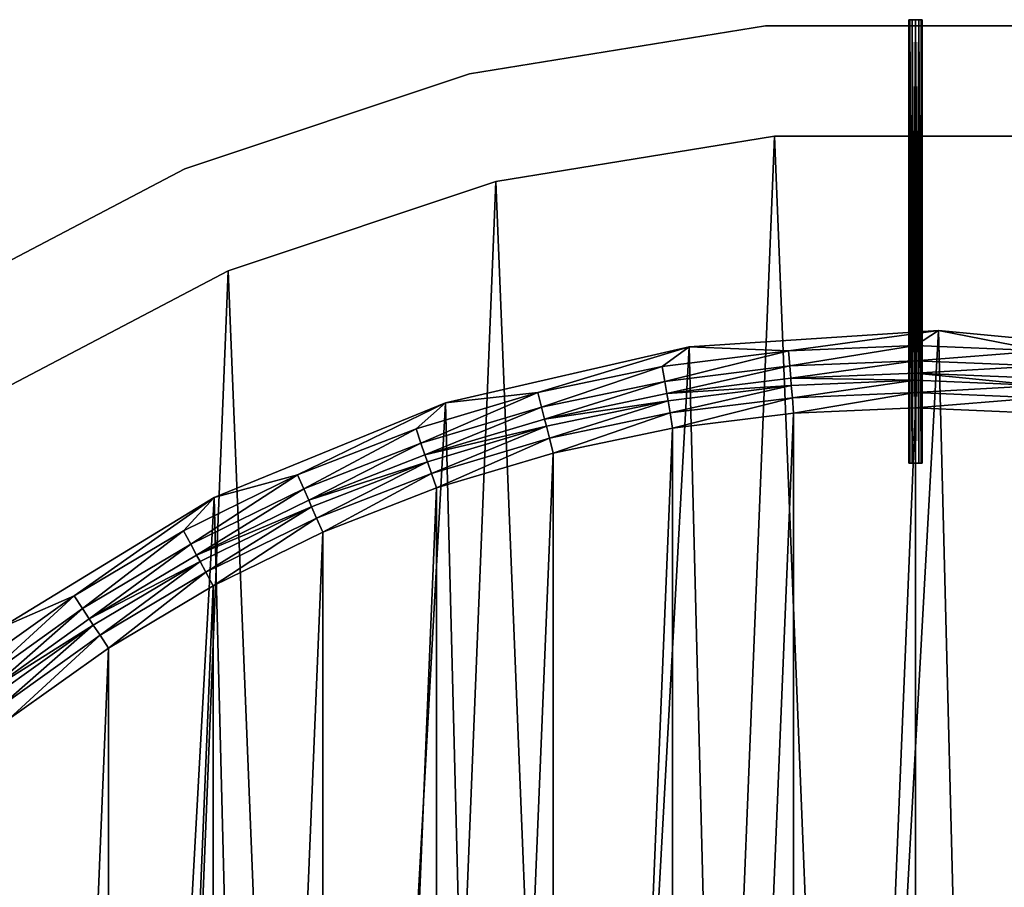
# Model space of a CAD drawing. Header units: millimetres. Extents: x 70 to 909, y -420 to 420.
# Tile 12 of 15: x 287 to 509, y 224 to 420. Entities that reach past the tile are written whole.
import ezdxf

# ---------------------------------------------------------------- set-up
doc = ezdxf.new("R2010")
doc.units = ezdxf.units.MM
doc.header["$LTSCALE"] = 25.4
doc.layers.get('0').update_dxf_attribs({"true_color": 0xff5454})

# ---------------------------------------------------------------- blocks, each defined once
blk = doc.blocks.new('MIST-8944.STL')
at = {"color": 7, "true_color": 0xffffff}
mesh = blk.add_polyface(dxfattribs=at)
corners = [(488.53, 420, 151.31), (490.03, 420, 151.31), (489.28, 420, 151.11), (487.99, 420, 151.86), (490.58, 420, 151.86), (487.78, 420, 152.61), (490.78, 420, 152.61), (487.99, 420, 153.36), (490.58, 420, 153.36), (488.53, 420, 153.91), (490.03, 420, 153.91), (489.28, 420, 154.11)]
mesh.append_faces([[corners[k] for k in face] for face in [(0, 1, 2), (10, 9, 11)]], dxfattribs={"vtx0": -1, "color": 7})
mesh.append_faces([[corners[k] for k in face] for face in [(1, 3, 4), (4, 5, 6), (6, 7, 8), (8, 9, 10)]], dxfattribs={"vtx0": -1, "vtx1": -1, "color": 7})
mesh.append_faces([[corners[k] for k in face] for face in [(1, 0, 3), (4, 3, 5), (6, 5, 7), (8, 7, 9)]], dxfattribs={"vtx0": -1, "vtx2": -1, "color": 7})
mesh = blk.add_polyface(dxfattribs=at)
corners = [(487.99, 420, 153.36), (487.78, 320, 152.61), (487.99, 320, 153.36), (487.78, 420, 152.61)]
mesh.append_faces([[corners[k] for k in face] for face in [(0, 1, 2), (1, 0, 3)]], dxfattribs={"vtx0": -1, "color": 7})
mesh = blk.add_polyface(dxfattribs=at)
corners = [(487.78, 420, 152.61), (487.99, 320, 151.86), (487.78, 320, 152.61), (487.99, 420, 151.86)]
mesh.append_faces([[corners[k] for k in face] for face in [(0, 1, 2), (1, 0, 3)]], dxfattribs={"vtx0": -1, "color": 7})
mesh = blk.add_polyface(dxfattribs=at)
corners = [(488.53, 320, 153.91), (487.99, 420, 153.36), (487.99, 320, 153.36), (488.53, 420, 153.91)]
mesh.append_faces([[corners[k] for k in face] for face in [(0, 1, 2), (1, 0, 3)]], dxfattribs={"vtx0": -1, "color": 7})
mesh = blk.add_polyface(dxfattribs=at)
corners = [(487.99, 420, 151.86), (488.53, 320, 151.31), (487.99, 320, 151.86), (488.53, 420, 151.31)]
mesh.append_faces([[corners[k] for k in face] for face in [(0, 1, 2), (1, 0, 3)]], dxfattribs={"vtx0": -1, "color": 7})
mesh = blk.add_polyface(dxfattribs=at)
corners = [(489.28, 320, 154.11), (488.53, 420, 153.91), (488.53, 320, 153.91), (489.28, 420, 154.11)]
mesh.append_faces([[corners[k] for k in face] for face in [(0, 1, 2), (1, 0, 3)]], dxfattribs={"vtx0": -1, "color": 7})
mesh = blk.add_polyface(dxfattribs=at)
corners = [(489.28, 420, 151.11), (488.53, 320, 151.31), (488.53, 420, 151.31), (489.28, 320, 151.11)]
mesh.append_faces([[corners[k] for k in face] for face in [(0, 1, 2), (1, 0, 3)]], dxfattribs={"vtx0": -1, "color": 7})
mesh = blk.add_polyface(dxfattribs=at)
corners = [(490.03, 320, 153.91), (489.28, 420, 154.11), (489.28, 320, 154.11), (490.03, 420, 153.91)]
mesh.append_faces([[corners[k] for k in face] for face in [(0, 1, 2), (1, 0, 3)]], dxfattribs={"vtx0": -1, "color": 7})
mesh = blk.add_polyface(dxfattribs=at)
corners = [(490.03, 420, 151.31), (489.28, 320, 151.11), (489.28, 420, 151.11), (490.03, 320, 151.31)]
mesh.append_faces([[corners[k] for k in face] for face in [(0, 1, 2), (1, 0, 3)]], dxfattribs={"vtx0": -1, "color": 7})
mesh = blk.add_polyface(dxfattribs=at)
corners = [(490.58, 320, 153.36), (490.03, 420, 153.91), (490.03, 320, 153.91), (490.58, 420, 153.36)]
mesh.append_faces([[corners[k] for k in face] for face in [(0, 1, 2), (1, 0, 3)]], dxfattribs={"vtx0": -1, "color": 7})
mesh = blk.add_polyface(dxfattribs=at)
corners = [(490.03, 420, 151.31), (490.58, 320, 151.86), (490.03, 320, 151.31), (490.58, 420, 151.86)]
mesh.append_faces([[corners[k] for k in face] for face in [(0, 1, 2), (1, 0, 3)]], dxfattribs={"vtx0": -1, "color": 7})
mesh = blk.add_polyface(dxfattribs=at)
corners = [(490.78, 420, 152.61), (490.58, 320, 153.36), (490.78, 320, 152.61), (490.58, 420, 153.36)]
mesh.append_faces([[corners[k] for k in face] for face in [(0, 1, 2), (1, 0, 3)]], dxfattribs={"vtx0": -1, "color": 7})
mesh = blk.add_polyface(dxfattribs=at)
corners = [(490.58, 420, 151.86), (490.78, 320, 152.61), (490.58, 320, 151.86), (490.78, 420, 152.61)]
mesh.append_faces([[corners[k] for k in face] for face in [(0, 1, 2), (1, 0, 3)]], dxfattribs={"vtx0": -1, "color": 7})
at = {"color": 254, "true_color": 0xe3e2e8}
mesh = blk.add_polyface(dxfattribs=at)
corners = [(388.77, 407.8, 151.61), (455.49, 418.64, 1.61), (388.77, 407.8, 1.61), (455.49, 418.64, 151.61)]
mesh.append_faces([[corners[k] for k in face] for face in [(0, 1, 2), (1, 0, 3)]], dxfattribs={"vtx0": -1, "color": 254})
mesh = blk.add_polyface(dxfattribs=at)
corners = [(455.49, 418.64, 151.61), (523.08, 418.64, 1.61), (455.49, 418.64, 1.61), (523.08, 418.64, 151.61)]
mesh.append_faces([[corners[k] for k in face] for face in [(0, 1, 2), (1, 0, 3)]], dxfattribs={"vtx0": -1, "color": 254})
mesh = blk.add_polyface(dxfattribs=at)
corners = [(324.66, 386.39, 151.61), (388.77, 407.8, 1.61), (324.66, 386.39, 1.61), (388.77, 407.8, 151.61)]
mesh.append_faces([[corners[k] for k in face] for face in [(0, 1, 2), (1, 0, 3)]], dxfattribs={"vtx0": -1, "color": 254})
at = {"color": 7, "true_color": 0xffffff}
mesh = blk.add_polyface(dxfattribs=at)
corners = [(97.16, -47.61, 1.61), (102.27, 79.01, 1.61), (94.6, 15.91, 1.61), (109.88, -109.9, 1.61), (119.95, 140.07, 1.61), (132.42, -169.33, 1.61), (147.2, 197.5, 1.61), (164.21, -224.39, 1.61), (183.32, 249.82, 1.61), (204.41, -273.63, 1.61), (227.35, 295.66, 1.61), (251.99, -315.78, 1.61), (278.17, 333.85, 1.61), (305.72, -349.76, 1.61), (334.46, 363.39, 1.61), (364.2, -374.67, 1.61), (394.75, 383.52, 1.61), (425.92, -389.88, 1.61), (457.5, 393.72, 1.61), (489.28, -395, 1.61), (521.07, 393.72, 1.61), (552.65, -389.88, 1.61), (583.81, 383.52, 1.61), (614.37, -374.67, 1.61), (644.11, 363.39, 1.61), (672.85, -349.76, 1.61), (700.4, 333.85, 1.61), (726.58, -315.78, 1.61), (751.22, 295.66, 1.61), (774.16, -273.63, 1.61), (795.25, 249.82, 1.61), (814.36, -224.39, 1.61), (831.36, 197.5, 1.61), (846.15, -169.33, 1.61), (858.62, 140.07, 1.61), (868.69, -109.9, 1.61), (876.3, 79.01, 1.61), (881.4, -47.61, 1.61), (883.96, 15.91, 1.61)]
mesh.append_faces([[corners[k] for k in face] for face in [(0, 1, 2), (36, 37, 38)]], dxfattribs={"vtx0": -1, "color": 7})
mesh.append_faces([[corners[k] for k in face] for face in [(1, 3, 4), (4, 5, 6), (6, 7, 8), (8, 9, 10), (10, 11, 12), (12, 13, 14), (14, 15, 16), (16, 17, 18), (18, 19, 20), (20, 21, 22), (22, 23, 24), (24, 25, 26), (26, 27, 28), (28, 29, 30), (30, 31, 32), (32, 33, 34), (34, 35, 36)]], dxfattribs={"vtx0": -1, "vtx1": -1, "color": 7})
mesh.append_faces([[corners[k] for k in face] for face in [(1, 0, 3), (4, 3, 5), (6, 5, 7), (8, 7, 9), (10, 9, 11), (12, 11, 13), (14, 13, 15), (16, 15, 17), (18, 17, 19), (20, 19, 21), (22, 21, 23), (24, 23, 25), (26, 25, 27), (28, 27, 29), (30, 29, 31), (32, 31, 33), (34, 33, 35), (36, 35, 37)]], dxfattribs={"vtx0": -1, "vtx2": -1, "color": 7})
at = {"color": 254, "true_color": 0xe3e2e8}
mesh = blk.add_polyface(dxfattribs=at)
corners = [(394.76, 383.52, 151.61), (457.5, 393.72, 1.61), (394.75, 383.52, 1.61), (457.5, 393.71, 151.61)]
mesh.append_faces([[corners[k] for k in face] for face in [(0, 1, 2), (1, 0, 3)]], dxfattribs={"vtx0": -1, "color": 254})
mesh = blk.add_polyface(dxfattribs=at)
corners = [(457.5, 393.71, 151.61), (521.07, 393.72, 1.61), (457.5, 393.72, 1.61), (521.07, 393.71, 151.61)]
mesh.append_faces([[corners[k] for k in face] for face in [(0, 1, 2), (1, 0, 3)]], dxfattribs={"vtx0": -1, "color": 254})
mesh = blk.add_polyface(dxfattribs=at)
corners = [(264.81, 354.98, 151.61), (324.66, 386.39, 1.61), (264.81, 354.98, 1.61), (324.66, 386.39, 151.61)]
mesh.append_faces([[corners[k] for k in face] for face in [(0, 1, 2), (1, 0, 3)]], dxfattribs={"vtx0": -1, "color": 254})
mesh = blk.add_polyface(dxfattribs=at)
corners = [(334.46, 363.39, 151.61), (394.75, 383.52, 1.61), (334.46, 363.39, 1.61), (394.76, 383.52, 151.61)]
mesh.append_faces([[corners[k] for k in face] for face in [(0, 1, 2), (1, 0, 3)]], dxfattribs={"vtx0": -1, "color": 254})
mesh = blk.add_polyface(dxfattribs=at)
corners = [(278.17, 333.85, 151.61), (334.46, 363.39, 1.61), (278.17, 333.85, 1.61), (334.46, 363.39, 151.61)]
mesh.append_faces([[corners[k] for k in face] for face in [(0, 1, 2), (1, 0, 3)]], dxfattribs={"vtx0": -1, "color": 254})
at = {"color": 7, "true_color": 0xffffff}
mesh = blk.add_polyface(dxfattribs=at)
corners = [(142.5, 47.34, 162.11), (143.9, 28.62, 162.11), (142.71, 0, 162.11), (147.44, 57.04, 162.11), (154.58, 102.35, 162.11), (153.32, 85.08, 162.11), (161.49, 112.53, 162.11), (175.34, 154.72, 162.11), (171.9, 139.22, 162.11), (184.48, 164.95, 162.11), (204.22, 203.07, 162.11), (199.14, 189.56, 162.11), (215.79, 212.87, 162.11), (240.49, 246.17, 162.11), (234.3, 234.73, 162.11), (254.56, 254.98, 162.11), (283.2, 282.89, 162.11), (276.41, 273.49, 162.11), (299.73, 290.14, 162.11), (331.25, 312.29, 162.11), (324.33, 304.8, 162.11), (350.07, 317.38, 162.11), (383.39, 333.6, 162.11), (376.75, 327.79, 162.11), (404.2, 335.97, 162.11), (438.27, 346.26, 162.11), (432.24, 341.85, 162.11), (460.66, 345.39, 162.11), (494.48, 349.96, 162.11), (489.28, 346.57, 162.11), (517.9, 345.39, 162.11), (550.55, 344.6, 162.11), (546.33, 341.85, 162.11), (574.36, 335.97, 162.11), (605.03, 330.31, 162.11), (601.81, 327.8, 162.11), (628.5, 317.38, 162.11), (656.52, 307.46, 162.11), (654.23, 304.8, 162.11), (678.84, 290.14, 162.11), (703.67, 276.66, 162.11), (702.15, 273.5, 162.11), (724.01, 254.98, 162.11), (745.27, 238.68, 162.11), (744.27, 234.73, 162.11), (762.78, 212.87, 162.11), (780.25, 194.53, 162.11), (779.42, 189.56, 162.11), (794.09, 164.95, 162.11), (807.68, 145.34, 162.11), (806.67, 139.22, 162.11), (817.08, 112.53, 162.11), (826.87, 92.38, 162.11), (825.25, 85.08, 162.11), (831.13, 57.05, 162.11), (837.32, 37.03, 162.11), (834.67, 28.62, 162.11), (835.86, 0, 162.11), (139.4, -8.9, 162.11), (145.36, -64.91, 162.11), (143.9, -28.62, 162.11), (147.44, -57.05, 162.11), (160.22, -119.24, 162.11), (153.32, -85.08, 162.11), (161.49, -112.53, 162.11), (183.61, -170.48, 162.11), (171.9, -139.22, 162.11), (184.48, -164.95, 162.11), (214.92, -217.31, 162.11), (199.15, -189.56, 162.11), (215.79, -212.87, 162.11), (253.33, -258.51, 162.11), (234.3, -234.73, 162.11), (254.56, -254.98, 162.11), (297.85, -293.01, 162.11), (276.42, -273.5, 162.11), (299.73, -290.14, 162.11), (347.33, -319.92, 162.11), (324.34, -304.8, 162.11), (350.07, -317.38, 162.11), (400.49, -338.55, 162.11), (376.75, -327.8, 162.11), (404.21, -335.97, 162.11), (455.95, -348.41, 162.11), (432.24, -341.85, 162.11), (460.67, -345.39, 162.11), (512.27, -349.24, 162.11), (489.29, -346.57, 162.11), (517.91, -345.39, 162.11), (567.99, -341.03, 162.11), (546.33, -341.85, 162.11), (574.36, -335.97, 162.11), (621.68, -323.99, 162.11), (601.82, -327.79, 162.11), (628.5, -317.38, 162.11), (671.94, -298.56, 162.11), (654.24, -304.8, 162.11), (678.84, -290.14, 162.11), (717.47, -265.39, 162.11), (702.16, -273.49, 162.11), (724.01, -254.98, 162.11), (757.08, -225.35, 162.11), (744.27, -234.73, 162.11), (762.78, -212.87, 162.11), (789.76, -179.48, 162.11), (779.42, -189.56, 162.11), (794.09, -164.95, 162.11), (814.66, -128.95, 162.11), (806.67, -139.22, 162.11), (817.08, -112.53, 162.11), (831.13, -75.09, 162.11), (825.25, -85.08, 162.11), (831.13, -57.04, 162.11), (834.67, -28.62, 162.11), (838.75, -19.28, 162.11)]
mesh.append_faces([[corners[k] for k in face] for face in [(1, 0, 3), (3, 4, 5), (5, 4, 6), (6, 7, 8), (8, 7, 9), (9, 10, 11), (11, 10, 12), (12, 13, 14), (14, 13, 15), (15, 16, 17), (17, 16, 18), (18, 19, 20), (20, 19, 21), (21, 22, 23), (23, 22, 24), (24, 25, 26), (26, 25, 27), (27, 28, 29), (29, 28, 30), (30, 31, 32), (32, 31, 33), (33, 34, 35), (35, 34, 36), (36, 37, 38), (38, 37, 39), (39, 40, 41), (41, 40, 42), (42, 43, 44), (44, 43, 45), (45, 46, 47), (47, 46, 48), (48, 49, 50), (50, 49, 51), (51, 52, 53), (53, 52, 54), (54, 55, 56), (56, 55, 57), (58, 2, 59), (59, 61, 62), (62, 64, 65), (65, 67, 68), (68, 70, 71), (71, 73, 74), (74, 76, 77), (77, 79, 80), (80, 82, 83), (83, 85, 86), (86, 88, 89), (89, 91, 92), (92, 94, 95), (95, 97, 98), (98, 100, 101), (101, 103, 104), (104, 106, 107), (107, 109, 110), (110, 113, 114), (114, 57, 55)]], dxfattribs={"vtx0": -1, "vtx1": -1, "color": 7})
mesh.append_faces([[corners[k] for k in face] for face in [(0, 1, 2), (3, 0, 4), (6, 4, 7), (9, 7, 10), (12, 10, 13), (15, 13, 16), (18, 16, 19), (21, 19, 22), (24, 22, 25), (27, 25, 28), (30, 28, 31), (33, 31, 34), (36, 34, 37), (39, 37, 40), (42, 40, 43), (45, 43, 46), (48, 46, 49), (51, 49, 52), (54, 52, 55), (2, 58, 0), (59, 2, 60), (59, 60, 61), (62, 61, 63), (62, 63, 64), (65, 64, 66), (65, 66, 67), (68, 67, 69), (68, 69, 70), (71, 70, 72), (71, 72, 73), (74, 73, 75), (74, 75, 76), (77, 76, 78), (77, 78, 79), (80, 79, 81), (80, 81, 82), (83, 82, 84), (83, 84, 85), (86, 85, 87), (86, 87, 88), (89, 88, 90), (89, 90, 91), (92, 91, 93), (92, 93, 94), (95, 94, 96), (95, 96, 97), (98, 97, 99), (98, 99, 100), (101, 100, 102), (101, 102, 103), (104, 103, 105), (104, 105, 106), (107, 106, 108), (107, 108, 109), (110, 109, 111), (110, 111, 112), (110, 112, 113), (114, 113, 57)]], dxfattribs={"vtx0": -1, "vtx2": -1, "color": 7})
mesh = blk.add_polyface(dxfattribs=at)
corners = [(145.36, -64.91, 162.9), (142.5, 47.34, 162.9), (139.4, -8.9, 162.9), (154.58, 102.35, 162.9), (160.22, -119.24, 162.9), (175.34, 154.72, 162.9), (183.61, -170.48, 162.9), (204.22, 203.07, 162.9), (214.92, -217.31, 162.9), (240.49, 246.17, 162.9), (253.33, -258.51, 162.9), (283.2, 282.89, 162.9), (297.85, -293.01, 162.9), (331.25, 312.29, 162.9), (347.33, -319.92, 162.9), (383.39, 333.6, 162.9), (400.49, -338.55, 162.9), (438.27, 346.26, 162.9), (455.95, -348.41, 162.9), (494.48, 349.96, 162.9), (512.27, -349.24, 162.9), (550.55, 344.6, 162.9), (567.99, -341.03, 162.9), (605.03, 330.31, 162.9), (621.68, -323.99, 162.9), (656.52, 307.46, 162.9), (671.94, -298.56, 162.9), (703.67, 276.66, 162.9), (717.47, -265.39, 162.9), (745.27, 238.68, 162.9), (757.08, -225.35, 162.9), (780.25, 194.53, 162.9), (789.76, -179.48, 162.9), (807.68, 145.34, 162.9), (814.66, -128.95, 162.9), (826.87, 92.38, 162.9), (831.13, -75.09, 162.9), (837.32, 37.03, 162.9), (838.75, -19.28, 162.9)]
mesh.append_faces([[corners[k] for k in face] for face in [(0, 1, 2), (37, 36, 38)]], dxfattribs={"vtx0": -1, "color": 7})
mesh.append_faces([[corners[k] for k in face] for face in [(1, 0, 3), (3, 4, 5), (5, 6, 7), (7, 8, 9), (9, 10, 11), (11, 12, 13), (13, 14, 15), (15, 16, 17), (17, 18, 19), (19, 20, 21), (21, 22, 23), (23, 24, 25), (25, 26, 27), (27, 28, 29), (29, 30, 31), (31, 32, 33), (33, 34, 35), (35, 36, 37)]], dxfattribs={"vtx0": -1, "vtx1": -1, "color": 7})
mesh.append_faces([[corners[k] for k in face] for face in [(3, 0, 4), (5, 4, 6), (7, 6, 8), (9, 8, 10), (11, 10, 12), (13, 12, 14), (15, 14, 16), (17, 16, 18), (19, 18, 20), (21, 20, 22), (23, 22, 24), (25, 24, 26), (27, 26, 28), (29, 28, 30), (31, 30, 32), (33, 32, 34), (35, 34, 36)]], dxfattribs={"vtx0": -1, "vtx2": -1, "color": 7})
mesh = blk.add_polyface(dxfattribs=at)
corners = [(438.27, 346.26, 162.9), (494.48, 349.96, 162.11), (438.27, 346.26, 162.11), (494.48, 349.96, 162.9)]
mesh.append_faces([[corners[k] for k in face] for face in [(0, 1, 2), (1, 0, 3)]], dxfattribs={"vtx0": -1, "color": 7})
mesh = blk.add_polyface(dxfattribs=at)
corners = [(494.48, 349.96, 162.9), (550.55, 344.6, 162.11), (494.48, 349.96, 162.11), (550.55, 344.6, 162.9)]
mesh.append_faces([[corners[k] for k in face] for face in [(0, 1, 2), (1, 0, 3)]], dxfattribs={"vtx0": -1, "color": 7})
mesh = blk.add_polyface(dxfattribs=at)
corners = [(383.39, 333.6, 162.9), (438.27, 346.26, 162.11), (383.39, 333.6, 162.11), (438.27, 346.26, 162.9)]
mesh.append_faces([[corners[k] for k in face] for face in [(0, 1, 2), (1, 0, 3)]], dxfattribs={"vtx0": -1, "color": 7})
mesh = blk.add_polyface(dxfattribs=at)
corners = [(489.28, 346.57, 162.11), (460.95, 341.94, 161.33), (460.66, 345.39, 162.11), (489.28, 343.12, 161.33)]
mesh.append_faces([[corners[k] for k in face] for face in [(0, 1, 2), (1, 0, 3)]], dxfattribs={"vtx0": -1, "color": 7})
mesh = blk.add_polyface(dxfattribs=at)
corners = [(517.9, 345.39, 162.11), (489.28, 343.12, 161.33), (489.28, 346.57, 162.11), (517.62, 341.95, 161.33)]
mesh.append_faces([[corners[k] for k in face] for face in [(0, 1, 2), (1, 0, 3)]], dxfattribs={"vtx0": -1, "color": 7})
mesh = blk.add_polyface(dxfattribs=at)
corners = [(460.66, 345.39, 162.11), (432.81, 338.44, 161.33), (432.24, 341.85, 162.11), (460.95, 341.94, 161.33)]
mesh.append_faces([[corners[k] for k in face] for face in [(0, 1, 2), (1, 0, 3)]], dxfattribs={"vtx0": -1, "color": 7})
mesh = blk.add_polyface(dxfattribs=at)
corners = [(432.24, 341.85, 162.11), (405.05, 332.62, 161.33), (404.2, 335.97, 162.11), (432.81, 338.44, 161.33)]
mesh.append_faces([[corners[k] for k in face] for face in [(0, 1, 2), (1, 0, 3)]], dxfattribs={"vtx0": -1, "color": 7})
mesh = blk.add_polyface(dxfattribs=at)
corners = [(460.95, 341.94, 161.33), (433.26, 335.7, 159.13), (432.81, 338.44, 161.33), (461.18, 339.18, 159.13)]
mesh.append_faces([[corners[k] for k in face] for face in [(0, 1, 2), (1, 0, 3)]], dxfattribs={"vtx0": -1, "color": 7})
mesh = blk.add_polyface(dxfattribs=at)
corners = [(489.28, 343.12, 161.33), (461.18, 339.18, 159.13), (460.95, 341.94, 161.33), (489.28, 340.34, 159.13)]
mesh.append_faces([[corners[k] for k in face] for face in [(0, 1, 2), (1, 0, 3)]], dxfattribs={"vtx0": -1, "color": 7})
mesh = blk.add_polyface(dxfattribs=at)
corners = [(517.62, 341.95, 161.33), (489.28, 340.34, 159.13), (489.28, 343.12, 161.33), (517.39, 339.18, 159.13)]
mesh.append_faces([[corners[k] for k in face] for face in [(0, 1, 2), (1, 0, 3)]], dxfattribs={"vtx0": -1, "color": 7})
mesh = blk.add_polyface(dxfattribs=at)
corners = [(461.18, 339.18, 159.13), (489.28, 338.71, 157.1), (461.31, 337.55, 157.1), (489.28, 340.34, 159.13)]
mesh.append_faces([[corners[k] for k in face] for face in [(0, 1, 2), (1, 0, 3)]], dxfattribs={"vtx0": -1, "color": 7})
mesh = blk.add_polyface(dxfattribs=at)
corners = [(489.28, 340.34, 159.13), (517.25, 337.55, 157.1), (489.28, 338.71, 157.1), (517.39, 339.18, 159.13)]
mesh.append_faces([[corners[k] for k in face] for face in [(0, 1, 2), (1, 0, 3)]], dxfattribs={"vtx0": -1, "color": 7})
mesh = blk.add_polyface(dxfattribs=at)
corners = [(432.81, 338.44, 161.33), (405.73, 329.92, 159.13), (405.05, 332.62, 161.33), (433.26, 335.7, 159.13)]
mesh.append_faces([[corners[k] for k in face] for face in [(0, 1, 2), (1, 0, 3)]], dxfattribs={"vtx0": -1, "color": 7})
mesh = blk.add_polyface(dxfattribs=at)
corners = [(433.26, 335.7, 159.13), (461.31, 337.55, 157.1), (433.53, 334.09, 157.1), (461.18, 339.18, 159.13)]
mesh.append_faces([[corners[k] for k in face] for face in [(0, 1, 2), (1, 0, 3)]], dxfattribs={"vtx0": -1, "color": 7})
mesh = blk.add_polyface(dxfattribs=at)
corners = [(461.31, 337.55, 157.1), (433.99, 331.35, 154.9), (433.53, 334.09, 157.1), (461.54, 334.78, 154.9)]
mesh.append_faces([[corners[k] for k in face] for face in [(0, 1, 2), (1, 0, 3)]], dxfattribs={"vtx0": -1, "color": 7})
mesh = blk.add_polyface(dxfattribs=at)
corners = [(489.28, 338.71, 157.1), (461.54, 334.78, 154.9), (461.31, 337.55, 157.1), (489.28, 335.93, 154.9)]
mesh.append_faces([[corners[k] for k in face] for face in [(0, 1, 2), (1, 0, 3)]], dxfattribs={"vtx0": -1, "color": 7})
mesh = blk.add_polyface(dxfattribs=at)
corners = [(517.25, 337.55, 157.1), (489.28, 335.93, 154.9), (489.28, 338.71, 157.1), (517.02, 334.78, 154.9)]
mesh.append_faces([[corners[k] for k in face] for face in [(0, 1, 2), (1, 0, 3)]], dxfattribs={"vtx0": -1, "color": 7})
mesh = blk.add_polyface(dxfattribs=at)
corners = [(404.2, 335.97, 162.11), (377.87, 324.53, 161.33), (376.75, 327.79, 162.11), (405.05, 332.62, 161.33)]
mesh.append_faces([[corners[k] for k in face] for face in [(0, 1, 2), (1, 0, 3)]], dxfattribs={"vtx0": -1, "color": 7})
mesh = blk.add_polyface(dxfattribs=at)
corners = [(405.73, 329.92, 159.13), (433.53, 334.09, 157.1), (406.13, 328.34, 157.1), (433.26, 335.7, 159.13)]
mesh.append_faces([[corners[k] for k in face] for face in [(0, 1, 2), (1, 0, 3)]], dxfattribs={"vtx0": -1, "color": 7})
mesh = blk.add_polyface(dxfattribs=at)
corners = [(489.28, 335.93, 154.9), (461.83, 331.34, 154.11), (461.54, 334.78, 154.9), (489.28, 332.47, 154.11)]
mesh.append_faces([[corners[k] for k in face] for face in [(0, 1, 2), (1, 0, 3)]], dxfattribs={"vtx0": -1, "color": 7})
mesh = blk.add_polyface(dxfattribs=at)
corners = [(517.02, 334.78, 154.9), (489.28, 332.47, 154.11), (489.28, 335.93, 154.9), (516.74, 331.34, 154.11)]
mesh.append_faces([[corners[k] for k in face] for face in [(0, 1, 2), (1, 0, 3)]], dxfattribs={"vtx0": -1, "color": 7})
mesh = blk.add_polyface(dxfattribs=at)
corners = [(331.25, 312.29, 162.9), (383.39, 333.6, 162.11), (331.25, 312.29, 162.11), (383.39, 333.6, 162.9)]
mesh.append_faces([[corners[k] for k in face] for face in [(0, 1, 2), (1, 0, 3)]], dxfattribs={"vtx0": -1, "color": 7})
mesh = blk.add_polyface(dxfattribs=at)
corners = [(433.53, 334.09, 157.1), (406.82, 325.65, 154.9), (406.13, 328.34, 157.1), (433.99, 331.35, 154.9)]
mesh.append_faces([[corners[k] for k in face] for face in [(0, 1, 2), (1, 0, 3)]], dxfattribs={"vtx0": -1, "color": 7})
mesh = blk.add_polyface(dxfattribs=at)
corners = [(461.54, 334.78, 154.9), (434.56, 327.94, 154.11), (433.99, 331.35, 154.9), (461.83, 331.34, 154.11)]
mesh.append_faces([[corners[k] for k in face] for face in [(0, 1, 2), (1, 0, 3)]], dxfattribs={"vtx0": -1, "color": 7})
mesh = blk.add_polyface(dxfattribs=at)
corners = [(157.95, 27.45, 154.11), (157.95, -27.46, 154.11), (156.81, 0, 154.11), (161.34, 54.72, 154.11), (161.35, -54.73, 154.11), (166.98, 81.62, 154.11), (166.98, -81.62, 154.11), (174.82, 107.95, 154.11), (174.83, -107.96, 154.11), (184.81, 133.55, 154.11), (184.81, -133.55, 154.11), (196.88, 158.24, 154.11), (196.88, -158.24, 154.11), (210.95, 181.84, 154.11), (210.95, -181.85, 154.11), (226.91, 204.21, 154.11), (226.92, -204.21, 154.11), (244.67, 225.18, 154.11), (244.68, -225.18, 154.11), (264.1, 244.61, 154.11), (264.11, -244.61, 154.11), (285.07, 262.37, 154.11), (285.08, -262.37, 154.11), (307.44, 278.34, 154.11), (307.44, -278.34, 154.11), (331.04, 292.4, 154.11), (331.05, -292.4, 154.11), (355.73, 304.47, 154.11), (355.73, -304.47, 154.11), (381.33, 314.46, 154.11), (381.33, -314.46, 154.11), (407.67, 322.3, 154.11), (407.67, -322.3, 154.11), (434.56, 327.94, 154.11), (434.56, -327.94, 154.11), (461.83, 331.34, 154.11), (461.83, -331.34, 154.11), (489.28, 332.47, 154.11), (489.29, -332.47, 154.11), (516.74, 331.34, 154.11), (516.74, -331.34, 154.11), (544.01, 327.94, 154.11), (544.01, -327.94, 154.11), (570.9, 322.3, 154.11), (570.9, -322.3, 154.11), (597.24, 314.46, 154.11), (597.24, -314.46, 154.11), (622.84, 304.47, 154.11), (622.84, -304.47, 154.11), (647.52, 292.4, 154.11), (647.53, -292.4, 154.11), (671.13, 278.34, 154.11), (671.13, -278.34, 154.11), (693.49, 262.37, 154.11), (693.5, -262.37, 154.11), (714.46, 244.61, 154.11), (714.46, -244.61, 154.11), (733.89, 225.18, 154.11), (733.89, -225.18, 154.11), (751.65, 204.21, 154.11), (751.65, -204.21, 154.11), (767.62, 181.85, 154.11), (767.62, -181.84, 154.11), (781.69, 158.24, 154.11), (781.69, -158.24, 154.11), (793.75, 133.55, 154.11), (793.76, -133.55, 154.11), (803.74, 107.96, 154.11), (803.74, -107.95, 154.11), (811.58, 81.62, 154.11), (811.59, -81.62, 154.11), (817.22, 54.73, 154.11), (817.22, -54.72, 154.11), (820.62, 27.46, 154.11), (820.62, -27.45, 154.11), (821.76, 0, 154.11)]
mesh.append_faces([[corners[k] for k in face] for face in [(0, 1, 2), (74, 73, 75)]], dxfattribs={"vtx0": -1, "color": 7})
mesh.append_faces([[corners[k] for k in face] for face in [(1, 3, 4), (4, 5, 6), (6, 7, 8), (8, 9, 10), (10, 11, 12), (12, 13, 14), (14, 15, 16), (16, 17, 18), (18, 19, 20), (20, 21, 22), (22, 23, 24), (24, 25, 26), (26, 27, 28), (28, 29, 30), (30, 31, 32), (32, 33, 34), (34, 35, 36), (36, 37, 38), (38, 39, 40), (40, 41, 42), (42, 43, 44), (44, 45, 46), (46, 47, 48), (48, 49, 50), (50, 51, 52), (52, 53, 54), (54, 55, 56), (56, 57, 58), (58, 59, 60), (60, 61, 62), (62, 63, 64), (64, 65, 66), (66, 67, 68), (68, 69, 70), (70, 71, 72), (72, 73, 74)]], dxfattribs={"vtx0": -1, "vtx1": -1, "color": 7})
mesh.append_faces([[corners[k] for k in face] for face in [(1, 0, 3), (4, 3, 5), (6, 5, 7), (8, 7, 9), (10, 9, 11), (12, 11, 13), (14, 13, 15), (16, 15, 17), (18, 17, 19), (20, 19, 21), (22, 21, 23), (24, 23, 25), (26, 25, 27), (28, 27, 29), (30, 29, 31), (32, 31, 33), (34, 33, 35), (36, 35, 37), (38, 37, 39), (40, 39, 41), (42, 41, 43), (44, 43, 45), (46, 45, 47), (48, 47, 49), (50, 49, 51), (52, 51, 53), (54, 53, 55), (56, 55, 57), (58, 57, 59), (60, 59, 61), (62, 61, 63), (64, 63, 65), (66, 65, 67), (68, 67, 69), (70, 69, 71), (72, 71, 73)]], dxfattribs={"vtx0": -1, "vtx2": -1, "color": 7})
mesh = blk.add_polyface(dxfattribs=at)
corners = [(405.05, 332.62, 161.33), (378.77, 321.9, 159.13), (377.87, 324.53, 161.33), (405.73, 329.92, 159.13)]
mesh.append_faces([[corners[k] for k in face] for face in [(0, 1, 2), (1, 0, 3)]], dxfattribs={"vtx0": -1, "color": 7})
mesh = blk.add_polyface(dxfattribs=at)
corners = [(433.99, 331.35, 154.9), (407.67, 322.3, 154.11), (406.82, 325.65, 154.9), (434.56, 327.94, 154.11)]
mesh.append_faces([[corners[k] for k in face] for face in [(0, 1, 2), (1, 0, 3)]], dxfattribs={"vtx0": -1, "color": 7})
mesh = blk.add_polyface(dxfattribs=at)
corners = [(378.77, 321.9, 159.13), (406.13, 328.34, 157.1), (379.3, 320.36, 157.1), (405.73, 329.92, 159.13)]
mesh.append_faces([[corners[k] for k in face] for face in [(0, 1, 2), (1, 0, 3)]], dxfattribs={"vtx0": -1, "color": 7})
mesh = blk.add_polyface(dxfattribs=at)
corners = [(406.13, 328.34, 157.1), (380.21, 317.73, 154.9), (379.3, 320.36, 157.1), (406.82, 325.65, 154.9)]
mesh.append_faces([[corners[k] for k in face] for face in [(0, 1, 2), (1, 0, 3)]], dxfattribs={"vtx0": -1, "color": 7})
mesh = blk.add_polyface(dxfattribs=at)
corners = [(376.75, 327.79, 162.11), (351.45, 314.22, 161.33), (350.07, 317.38, 162.11), (377.87, 324.53, 161.33)]
mesh.append_faces([[corners[k] for k in face] for face in [(0, 1, 2), (1, 0, 3)]], dxfattribs={"vtx0": -1, "color": 7})
mesh = blk.add_polyface(dxfattribs=at)
corners = [(377.87, 324.53, 161.33), (352.57, 311.67, 159.13), (351.45, 314.22, 161.33), (378.77, 321.9, 159.13)]
mesh.append_faces([[corners[k] for k in face] for face in [(0, 1, 2), (1, 0, 3)]], dxfattribs={"vtx0": -1, "color": 7})
mesh = blk.add_polyface(dxfattribs=at)
corners = [(406.82, 325.65, 154.9), (381.33, 314.46, 154.11), (380.21, 317.73, 154.9), (407.67, 322.3, 154.11)]
mesh.append_faces([[corners[k] for k in face] for face in [(0, 1, 2), (1, 0, 3)]], dxfattribs={"vtx0": -1, "color": 7})
mesh = blk.add_polyface(dxfattribs=at)
corners = [(352.57, 311.67, 159.13), (379.3, 320.36, 157.1), (353.23, 310.18, 157.1), (378.77, 321.9, 159.13)]
mesh.append_faces([[corners[k] for k in face] for face in [(0, 1, 2), (1, 0, 3)]], dxfattribs={"vtx0": -1, "color": 7})
mesh = blk.add_polyface(dxfattribs=at)
corners = [(379.3, 320.36, 157.1), (354.34, 307.64, 154.9), (353.23, 310.18, 157.1), (380.21, 317.73, 154.9)]
mesh.append_faces([[corners[k] for k in face] for face in [(0, 1, 2), (1, 0, 3)]], dxfattribs={"vtx0": -1, "color": 7})
mesh = blk.add_polyface(dxfattribs=at)
corners = [(490.03, 320, 151.31), (488.53, 320, 151.31), (489.28, 320, 151.11), (490.58, 320, 151.86), (487.99, 320, 151.86), (490.78, 320, 152.61), (487.78, 320, 152.61), (490.58, 320, 153.36), (487.99, 320, 153.36), (490.03, 320, 153.91), (488.53, 320, 153.91), (489.28, 320, 154.11)]
mesh.append_faces([[corners[k] for k in face] for face in [(0, 1, 2), (10, 9, 11)]], dxfattribs={"vtx0": -1, "color": 7})
mesh.append_faces([[corners[k] for k in face] for face in [(1, 3, 4), (4, 5, 6), (6, 7, 8), (8, 9, 10)]], dxfattribs={"vtx0": -1, "vtx1": -1, "color": 7})
mesh.append_faces([[corners[k] for k in face] for face in [(1, 0, 3), (4, 3, 5), (6, 5, 7), (8, 7, 9)]], dxfattribs={"vtx0": -1, "vtx2": -1, "color": 7})
mesh = blk.add_polyface(dxfattribs=at)
corners = [(350.07, 317.38, 162.11), (325.98, 301.76, 161.33), (324.33, 304.8, 162.11), (351.45, 314.22, 161.33)]
mesh.append_faces([[corners[k] for k in face] for face in [(0, 1, 2), (1, 0, 3)]], dxfattribs={"vtx0": -1, "color": 7})
mesh = blk.add_polyface(dxfattribs=at)
corners = [(380.21, 317.73, 154.9), (355.73, 304.47, 154.11), (354.34, 307.64, 154.9), (381.33, 314.46, 154.11)]
mesh.append_faces([[corners[k] for k in face] for face in [(0, 1, 2), (1, 0, 3)]], dxfattribs={"vtx0": -1, "color": 7})
mesh = blk.add_polyface(dxfattribs=at)
corners = [(351.45, 314.22, 161.33), (327.3, 299.32, 159.13), (325.98, 301.76, 161.33), (352.57, 311.67, 159.13)]
mesh.append_faces([[corners[k] for k in face] for face in [(0, 1, 2), (1, 0, 3)]], dxfattribs={"vtx0": -1, "color": 7})
mesh = blk.add_polyface(dxfattribs=at)
corners = [(283.2, 282.89, 162.9), (331.25, 312.29, 162.11), (283.2, 282.89, 162.11), (331.25, 312.29, 162.9)]
mesh.append_faces([[corners[k] for k in face] for face in [(0, 1, 2), (1, 0, 3)]], dxfattribs={"vtx0": -1, "color": 7})
mesh = blk.add_polyface(dxfattribs=at)
corners = [(327.3, 299.32, 159.13), (353.23, 310.18, 157.1), (328.08, 297.88, 157.1), (352.57, 311.67, 159.13)]
mesh.append_faces([[corners[k] for k in face] for face in [(0, 1, 2), (1, 0, 3)]], dxfattribs={"vtx0": -1, "color": 7})
mesh = blk.add_polyface(dxfattribs=at)
corners = [(353.23, 310.18, 157.1), (329.4, 295.44, 154.9), (328.08, 297.88, 157.1), (354.34, 307.64, 154.9)]
mesh.append_faces([[corners[k] for k in face] for face in [(0, 1, 2), (1, 0, 3)]], dxfattribs={"vtx0": -1, "color": 7})
mesh = blk.add_polyface(dxfattribs=at)
corners = [(354.34, 307.64, 154.9), (331.04, 292.4, 154.11), (329.4, 295.44, 154.9), (355.73, 304.47, 154.11)]
mesh.append_faces([[corners[k] for k in face] for face in [(0, 1, 2), (1, 0, 3)]], dxfattribs={"vtx0": -1, "color": 7})
mesh = blk.add_polyface(dxfattribs=at)
corners = [(324.33, 304.8, 162.11), (301.62, 287.25, 161.33), (299.73, 290.14, 162.11), (325.98, 301.76, 161.33)]
mesh.append_faces([[corners[k] for k in face] for face in [(0, 1, 2), (1, 0, 3)]], dxfattribs={"vtx0": -1, "color": 7})
mesh = blk.add_polyface(dxfattribs=at)
corners = [(325.98, 301.76, 161.33), (303.14, 284.92, 159.13), (301.62, 287.25, 161.33), (327.3, 299.32, 159.13)]
mesh.append_faces([[corners[k] for k in face] for face in [(0, 1, 2), (1, 0, 3)]], dxfattribs={"vtx0": -1, "color": 7})
mesh = blk.add_polyface(dxfattribs=at)
corners = [(303.14, 284.92, 159.13), (328.08, 297.88, 157.1), (304.03, 283.55, 157.1), (327.3, 299.32, 159.13)]
mesh.append_faces([[corners[k] for k in face] for face in [(0, 1, 2), (1, 0, 3)]], dxfattribs={"vtx0": -1, "color": 7})
mesh = blk.add_polyface(dxfattribs=at)
corners = [(328.08, 297.88, 157.1), (305.55, 281.23, 154.9), (304.03, 283.55, 157.1), (329.4, 295.44, 154.9)]
mesh.append_faces([[corners[k] for k in face] for face in [(0, 1, 2), (1, 0, 3)]], dxfattribs={"vtx0": -1, "color": 7})
mesh = blk.add_polyface(dxfattribs=at)
corners = [(329.4, 295.44, 154.9), (307.44, 278.34, 154.11), (305.55, 281.23, 154.9), (331.04, 292.4, 154.11)]
mesh.append_faces([[corners[k] for k in face] for face in [(0, 1, 2), (1, 0, 3)]], dxfattribs={"vtx0": -1, "color": 7})
mesh = blk.add_polyface(dxfattribs=at)
corners = [(299.73, 290.14, 162.11), (278.54, 270.77, 161.33), (276.41, 273.49, 162.11), (301.62, 287.25, 161.33)]
mesh.append_faces([[corners[k] for k in face] for face in [(0, 1, 2), (1, 0, 3)]], dxfattribs={"vtx0": -1, "color": 7})
mesh = blk.add_polyface(dxfattribs=at)
corners = [(301.62, 287.25, 161.33), (280.24, 268.57, 159.13), (278.54, 270.77, 161.33), (303.14, 284.92, 159.13)]
mesh.append_faces([[corners[k] for k in face] for face in [(0, 1, 2), (1, 0, 3)]], dxfattribs={"vtx0": -1, "color": 7})
mesh = blk.add_polyface(dxfattribs=at)
corners = [(280.24, 268.57, 159.13), (304.03, 283.55, 157.1), (281.24, 267.29, 157.1), (303.14, 284.92, 159.13)]
mesh.append_faces([[corners[k] for k in face] for face in [(0, 1, 2), (1, 0, 3)]], dxfattribs={"vtx0": -1, "color": 7})
mesh = blk.add_polyface(dxfattribs=at)
corners = [(304.03, 283.55, 157.1), (282.95, 265.1, 154.9), (281.24, 267.29, 157.1), (305.55, 281.23, 154.9)]
mesh.append_faces([[corners[k] for k in face] for face in [(0, 1, 2), (1, 0, 3)]], dxfattribs={"vtx0": -1, "color": 7})
mesh = blk.add_polyface(dxfattribs=at)
corners = [(305.55, 281.23, 154.9), (285.07, 262.37, 154.11), (282.95, 265.1, 154.9), (307.44, 278.34, 154.11)]
mesh.append_faces([[corners[k] for k in face] for face in [(0, 1, 2), (1, 0, 3)]], dxfattribs={"vtx0": -1, "color": 7})

msp = doc.modelspace()

# ---------------------------------------------------------------- block references
at = {"color": 0}
msp.add_blockref('MIST-8944.STL', (0, 0), dxfattribs=at)

doc.saveas('drawing.dxf')
